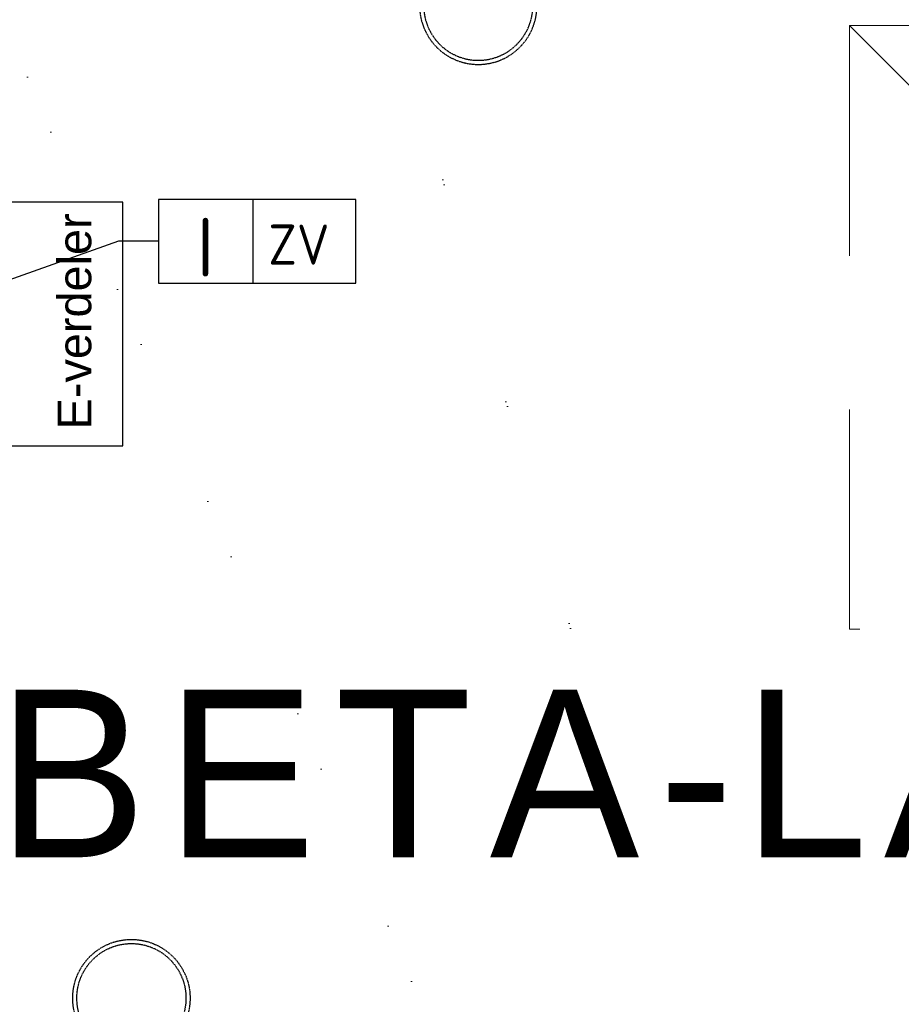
# Model space of a CAD drawing. Header units: millimetres. Extents: x -437 to 139813, y -473 to 90544.
# Tile 74 of 149: x 56738 to 59368, y 65525 to 68462. Entities that reach past the tile are written whole.
import ezdxf
from ezdxf.enums import TextEntityAlignment as Align

# ---------------------------------------------------------------- set-up
doc = ezdxf.new("R2010")
doc.units = ezdxf.units.MM
for name, pattern in [('DGN Style 1', [688.000884, 1.14476, -686.856124]), ('DGN Style 2', [1144.760206, 686.856124, -457.904082]), ('HHL_V050', [3, 2, -1])]:
    doc.linetypes.add(name, pattern=pattern)
for name, color, linetype in [('00-HHL-Installationen', 2, 'Continuous'), ('B4TM', 3, 'Continuous'), ('CH-00-chairs', 3, 'Continuous'), ('DR-90-points', 31, 'Continuous'), ('Xref', 253, 'Continuous')]:
    doc.layers.add(name, color=color, linetype=linetype)
doc.layers.add('059 Kader (tekening)', color=253, linetype='Continuous', lineweight=13)
doc.styles.add('ISO', font='isocp.shx')
doc.styles.add('pres Arial 05.0 mm', font='txt', dxfattribs={"height": 5})
doc.styles.get("Standard").update_dxf_attribs({"font": 'arial.ttf'})

# ---------------------------------------------------------------- blocks, each defined once
blk = doc.blocks.new('AE1')
at = {"layer": '059 Kader (tekening)', "color": 12, "linetype": 'Continuous', "lineweight": 13}
mesh = blk.add_polyface(dxfattribs=at)
corners = [(0, 0), (1399, 0), (1399, 841), (0, 841)]
mesh.append_faces([[corners[k] for k in face] for face in [(3, 1, 2)]], dxfattribs={"vtx0": -1, "color": 12})
mesh.append_faces([[corners[k] for k in face] for face in [(3, 0, 1)]], dxfattribs={"vtx2": -1, "color": 12})
at = {"layer": '059 Kader (tekening)', "color": 12, "linetype": 'Continuous', "lineweight": 35}
mesh = blk.add_polyface(dxfattribs=at)
corners = [(10, 10), (1389, 10), (1389, 831), (10, 831)]
mesh.append_faces([[corners[k] for k in face] for face in [(0, 2, 3)]], dxfattribs={"vtx0": -1, "color": 12})
mesh.append_faces([[corners[k] for k in face] for face in [(1, 2, 0)]], dxfattribs={"vtx1": -1, "color": 12})
blk = doc.blocks.new('Hocker')
at = {"layer": 'CH-00-chairs', "linetype": 'HHL_V050'}
for radius in [175, 162.7]:
    blk.add_circle((0, -225), radius, dxfattribs=at)
at = {"layer": 'DR-90-points'}
blk.add_point((0, 0), dxfattribs=at)
blk = doc.blocks.new('*U284')
at = {"layer": 'B4TM', "xscale": -1, "rotation": 90}
blk.add_blockref('Hocker', (-200, 0), dxfattribs=at)
blk = doc.blocks.new('*U285')
at = {"layer": 'B4TM', "color": 0, "linetype": 'ByBlock', "lineweight": -2, "transparency": 16777216, "rotation": 115.7142857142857}
blk.add_blockref('*U284', (36829.9, 78525.6), dxfattribs=at)
blk = doc.blocks.new('*U288')
at = {"layer": 'B4TM', "xscale": -1, "rotation": 90}
blk.add_blockref('Hocker', (-200, 0), dxfattribs=at)
blk = doc.blocks.new('*U289')
at = {"layer": 'B4TM', "color": 0, "linetype": 'ByBlock', "lineweight": -2, "transparency": 16777216, "rotation": 77.14285714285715}
blk.add_blockref('*U288', (36947.2, 79236.2), dxfattribs=at)

msp = doc.modelspace()

# ---------------------------------------------------------------- linework, layer by layer
at = {"layer": 'B4TM', "color": 1}
for p, q in [((57033.4, 67801), (56703, 67684.3)), ((57152.6, 67801), (57033.4, 67801))]:
    msp.add_line(p, q, dxfattribs=at)
at = {"layer": 'B4TM'}
msp.add_lwpolyline([(56703, 67191.2), (57045.9, 67191.2), (57045.9, 67917.2), (56703, 67917.2)], close=True, dxfattribs=at)
at = {"layer": 'B4TM', "color": 1}
for points in [[(57152.6, 67676), (57741, 67676), (57741, 67926), (57152.6, 67926)], [(57433.8, 67676), (57741, 67676), (57741, 67926), (57433.8, 67926)]]:
    msp.add_lwpolyline(points, close=True, dxfattribs=at)

# ---------------------------------------------------------------- block references
at = {"layer": 'B4TM', "rotation": 118.3442342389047}
msp.add_blockref('*U289', (145408.3, 73611.2), dxfattribs=at)
at = {"layer": 'B4TM', "xscale": -1, "rotation": 70.49741127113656}
msp.add_blockref('*U285', (143405.1, 74026.8), dxfattribs=at)
at = {"layer": 'Xref', "linetype": 'Continuous', "lineweight": 35, "xscale": 100, "yscale": 100, "zscale": 100}
msp.add_blockref('AE1', (-87, 6444.2), dxfattribs=at)

# ---------------------------------------------------------------- texts
at = {"layer": '00-HHL-Installationen', "color": 4, "style": 'ISO', "flags": 4}
msp.add_attdef('I', text='', height=175, dxfattribs=at).set_placement((57292.4, 67696), align=Align.CENTER)
at = {"layer": '00-HHL-Installationen', "color": 3, "style": 'ISO', "flags": 4}
msp.add_attdef('ZV', (57479.9, 67731), '', height=120, dxfattribs=at)
at = {"layer": 'B4TM', "color": 1, "linetype": 'HHL_V050', "insert": (56953.2, 67239.8), "char_height": 100, "width": 321.252, "attachment_point": 7, "rotation": 90.007}
msp.add_mtext('E-verdeler ', dxfattribs=at)
at = {"layer": 'Xref', "linetype": 'Continuous', "lineweight": 25, "insert": (58497.6, 66213.4), "char_height": 500, "attachment_point": 5, "line_spacing_factor": 0.6, "style": 'pres Arial 05.0 mm'}
msp.add_mtext('\\T1.130;BETA-LAB', dxfattribs=at)

# ---------------------------------------------------------------- meshes
at = {"layer": 'Xref', "linetype": 'DGN Style 1', "lineweight": 13}
mesh = msp.add_polyface(dxfattribs=at)
corners = [(52913, 85844.2), (67613, 85844.2), (67613, 60044.2), (60263, 60044.2), (41813, 60044.2), (41813, 85844.2), (49313, 85844.2), (49313, 85834.2), (52913, 85834.2)]
mesh.append_faces([[corners[k] for k in face] for face in [(3, 1, 2), (1, 8, 0), (7, 5, 6)]], dxfattribs={"vtx0": -1})
mesh.append_faces([[corners[k] for k in face] for face in [(8, 3, 7), (4, 7, 3)]], dxfattribs={"vtx0": -1, "vtx1": -1})
mesh.append_faces([[corners[k] for k in face] for face in [(3, 8, 1)]], dxfattribs={"vtx0": -1, "vtx1": -1, "vtx2": -1})
mesh.append_faces([[corners[k] for k in face] for face in [(7, 4, 5)]], dxfattribs={"vtx0": -1, "vtx2": -1})
at = {"layer": 'Xref', "linetype": 'DGN Style 2', "lineweight": 13}
mesh = msp.add_polyface(dxfattribs=at)
corners = [(59213, 66644.2), (61013, 66644.2), (61013, 68444.2), (59213, 68444.2)]
mesh.append_faces([[corners[k] for k in face] for face in [(3, 1, 2)]], dxfattribs={"vtx0": -1})
mesh.append_faces([[corners[k] for k in face] for face in [(3, 0, 1)]], dxfattribs={"vtx2": -1})

doc.saveas('drawing.dxf')
